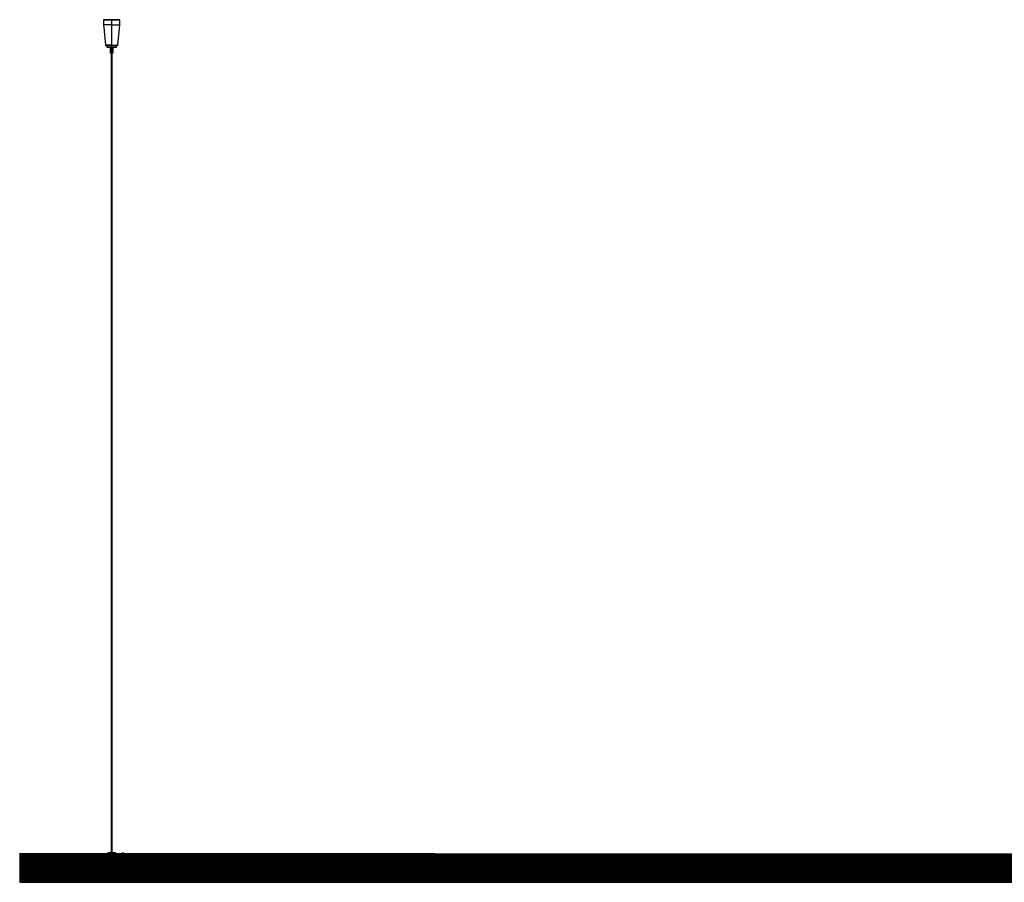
# Model space of a CAD drawing. Header units: millimetres. Extents: x 2446 to 4880, y 5265 to 6331.
# Tile 1 of 4: x 2446 to 3663, y 5265 to 6331. Entities that reach past the tile are written whole.
import ezdxf

# ---------------------------------------------------------------- set-up
doc = ezdxf.new("R2010")
doc.units = ezdxf.units.MM
doc.header["$LTSCALE"] = 20

msp = doc.modelspace()

# ---------------------------------------------------------------- linework, layer by layer
at = {"color": 7, "linetype": 'Continuous', "lineweight": 25}
for p, q in [((2549.8, 6330.8), (2549.5, 6330.5)), ((2549.5, 6330.5), (2549.5, 6326.3)), ((2559.5, 6330.5), (2559.5, 6330.8)), ((2559.5, 6324.3), (2559.5, 6330.5)), ((2569.5, 6330.5), (2569.2, 6330.8)), ((2569.5, 6324.3), (2569.5, 6330.5)), ((2549.6, 6324), (2550, 6320.8)), ((2550, 6320.8), (2550.2, 6318.3)), ((2559.5, 6299.1), (2559.5, 6324.3)), ((2567, 6299.1), (2569.5, 6324.3)), ((2550.2, 6316.8), (2552, 6299.1)), ((2552, 6299.1), (2552.3, 6298.8)), ((2553.5, 6298.8), (2553.5, 6296.8)), ((2557.6, 6296.8), (2557.6, 6289.8)), ((2559.5, 6298.8), (2559.5, 6299.1)), ((2559.5, 6296.8), (2559.5, 6298.8)), ((2559.5, 6289.8), (2559.5, 6296.8)), ((2561.5, 6289.8), (2561.5, 6296.8)), ((2565.5, 6296.8), (2565.5, 6298.8)), ((2566.7, 6298.8), (2567, 6299.1)), ((2558.9, 6289.8), (2558.9, 5301)), ((2559.5, 6289.8), (2559.5, 5301)), ((2560.1, 5301), (2560.1, 6289.8)), ((2445.8, 5300.1), (2447, 5300.1)), ((2447, 5299.6), (2445.8, 5299.6)), ((2445.8, 5299.6), (2445.8, 5265.1)), ((2959.5, 5300), (2447, 5300)), ((2447, 5299.1), (2447, 5299.6)), ((2447, 5299.2), (2447, 5299.6)), ((2959.5, 5299.1), (2447, 5299.1)), ((2959.5, 5299), (2447, 5299)), ((2447, 5295.2), (2447, 5298.9)), ((2447, 5298.8), (2959.5, 5298.8)), ((2447, 5298), (2447, 5298.8)), ((2959.5, 5298), (2447, 5298)), ((2447, 5297.2), (2447, 5298)), ((2959.5, 5297.2), (2447, 5297.2)), ((2959.5, 5297), (2447, 5297)), ((2447, 5296.9), (2959.5, 5296.9)), ((2447, 5296), (2447, 5296.9)), ((2959.5, 5296), (2447, 5296)), ((2447, 5295.2), (2447, 5296)), ((2959.5, 5295.2), (2447, 5295.2)), ((2959.5, 5295), (2447, 5295)), ((2447, 5293.3), (2447, 5295)), ((2447, 5294.9), (2959.5, 5294.9)), ((2447, 5294.1), (2447, 5294.9)), ((2553.9, 5300), (2554.3, 5300.5)), ((2564.7, 5300.5), (2565.1, 5300)), ((2572.3, 5300.5), (2572.1, 5300.3)), ((2572.1, 5300.3), (2572.1, 5300)), ((2573.6, 5300.3), (2573.6, 5300.5)), ((2573.6, 5300), (2573.6, 5300.3)), ((2575.1, 5300.3), (2574.8, 5300.5)), ((2575.1, 5300), (2575.1, 5300.3)), ((2959.5, 5299.1), (2959.5, 5300)), ((2959.5, 5300), (3959.5, 5300)), ((2959.5, 5299.1), (3959.5, 5299.1)), ((2959.5, 5299), (3959.5, 5299)), ((2959.5, 5298.8), (3959.5, 5298.8)), ((2959.5, 5298), (2959.5, 5298.8)), ((2959.5, 5298), (3959.5, 5298)), ((2959.5, 5297.2), (2959.5, 5298)), ((2959.5, 5297.2), (3959.5, 5297.2)), ((2959.5, 5297), (3959.5, 5297)), ((2959.5, 5296.9), (3959.5, 5296.9)), ((2959.5, 5296), (2959.5, 5296.9)), ((2959.5, 5295.2), (2959.5, 5296)), ((2959.5, 5296), (3959.5, 5296)), ((2959.5, 5295.2), (3959.5, 5295.2)), ((2959.5, 5295), (3959.5, 5295)), ((2959.5, 5294.9), (3959.5, 5294.9)), ((2959.5, 5294.1), (2959.5, 5294.9)), ((2959.5, 5294.1), (2447, 5294.1)), ((2447, 5293.2), (2447, 5294.1)), ((2959.5, 5293.2), (2447, 5293.2)), ((2959.5, 5293.1), (2447, 5293.1)), ((2447, 5292.9), (2959.5, 5292.9)), ((2447, 5292.1), (2447, 5292.9)), ((2447, 5291.3), (2447, 5292.9)), ((2959.5, 5292.1), (2447, 5292.1)), ((2447, 5291.3), (2447, 5292.1)), ((2959.5, 5291.3), (2447, 5291.3)), ((2959.5, 5291.1), (2447, 5291.1)), ((2447, 5289.3), (2447, 5291.1)), ((2447, 5291), (2959.5, 5291)), ((2447, 5290.1), (2447, 5291)), ((2959.5, 5290.1), (2447, 5290.1)), ((2447, 5289.3), (2447, 5290.1)), ((2959.5, 5289.3), (2447, 5289.3)), ((2959.5, 5289.1), (2447, 5289.1)), ((2447, 5287.4), (2447, 5289.1)), ((2447, 5289), (2959.5, 5289)), ((2447, 5288.2), (2447, 5289)), ((2959.5, 5288.2), (2447, 5288.2)), ((2447, 5287.3), (2447, 5288.2)), ((2959.5, 5287.3), (2447, 5287.3)), ((2959.5, 5287.2), (2447, 5287.2)), ((2447, 5285.4), (2447, 5287.1)), ((2447, 5287), (2959.5, 5287)), ((2447, 5286.2), (2447, 5287)), ((2959.5, 5286.2), (2447, 5286.2)), ((2447, 5285.4), (2447, 5286.2)), ((2959.5, 5285.4), (2447, 5285.4)), ((2959.5, 5285.2), (2447, 5285.2)), ((2447, 5283.4), (2447, 5285.2)), ((2447, 5285.1), (2959.5, 5285.1)), ((2447, 5284.2), (2447, 5285.1)), ((2959.5, 5284.2), (2447, 5284.2)), ((2447, 5283.4), (2447, 5284.2)), ((2959.5, 5283.4), (2447, 5283.4)), ((2959.5, 5283.3), (2447, 5283.3)), ((2447, 5281.5), (2447, 5283.2)), ((2447, 5283.1), (2959.5, 5283.1)), ((2447, 5282.3), (2447, 5283.1)), ((2959.5, 5282.3), (2447, 5282.3)), ((2447, 5281.4), (2447, 5282.3)), ((2959.5, 5293.2), (2959.5, 5294.1)), ((2959.5, 5294.1), (3959.5, 5294.1)), ((2959.5, 5293.2), (3959.5, 5293.2)), ((2959.5, 5293.1), (3959.5, 5293.1)), ((2959.5, 5292.9), (3959.5, 5292.9)), ((2959.5, 5292.1), (2959.5, 5292.9)), ((2959.5, 5291.3), (2959.5, 5292.1)), ((2959.5, 5292.1), (3959.5, 5292.1)), ((2959.5, 5291.3), (3959.5, 5291.3)), ((2959.5, 5291.1), (3959.5, 5291.1)), ((2959.5, 5291), (3959.5, 5291)), ((2959.5, 5290.1), (2959.5, 5291)), ((2959.5, 5289.3), (2959.5, 5290.1)), ((2959.5, 5290.1), (3959.5, 5290.1)), ((2959.5, 5289.3), (3959.5, 5289.3)), ((2959.5, 5289.1), (3959.5, 5289.1)), ((2959.5, 5289), (3959.5, 5289)), ((2959.5, 5288.2), (2959.5, 5289)), ((2959.5, 5287.3), (2959.5, 5288.2)), ((2959.5, 5288.2), (3959.5, 5288.2)), ((2959.5, 5287.3), (3959.5, 5287.3)), ((3959.5, 5287.2), (2959.5, 5287.2)), ((2959.5, 5287), (3959.5, 5287)), ((2959.5, 5286.2), (2959.5, 5287)), ((2959.5, 5285.4), (2959.5, 5286.2)), ((2959.5, 5286.2), (3959.5, 5286.2)), ((2959.5, 5285.4), (3959.5, 5285.4)), ((2959.5, 5285.2), (3959.5, 5285.2)), ((2959.5, 5285.1), (3959.5, 5285.1)), ((2959.5, 5284.2), (2959.5, 5285.1)), ((2959.5, 5283.4), (2959.5, 5284.2)), ((2959.5, 5284.2), (3959.5, 5284.2)), ((2959.5, 5283.4), (3959.5, 5283.4)), ((2959.5, 5283.3), (3959.5, 5283.3)), ((2959.5, 5283.1), (3959.5, 5283.1)), ((2959.5, 5282.3), (2959.5, 5283.1)), ((2959.5, 5281.4), (2959.5, 5282.3)), ((2959.5, 5282.3), (3959.5, 5282.3)), ((2959.5, 5281.4), (2447, 5281.4)), ((2959.5, 5281.3), (2447, 5281.3)), ((2447, 5279.4), (2447, 5281.2)), ((2447, 5281.1), (2959.5, 5281.1)), ((2447, 5280.3), (2447, 5281.1)), ((2959.5, 5280.3), (2447, 5280.3)), ((2447, 5279.5), (2447, 5280.3)), ((2959.5, 5279.5), (2447, 5279.5)), ((2959.5, 5279.3), (2447, 5279.3)), ((2447, 5279.2), (2959.5, 5279.2)), ((2447, 5278.3), (2447, 5279.2)), ((2447, 5277.4), (2447, 5279.1)), ((2959.5, 5278.3), (2447, 5278.3)), ((2447, 5277.5), (2447, 5278.3)), ((2959.5, 5277.5), (2447, 5277.5)), ((2959.5, 5277.4), (2447, 5277.4)), ((2447, 5277.2), (2959.5, 5277.2)), ((2447, 5276.4), (2447, 5277.2)), ((2447, 5275.4), (2447, 5277.2)), ((2959.5, 5276.4), (2447, 5276.4)), ((2447, 5275.5), (2447, 5276.4)), ((2959.5, 5275.5), (2447, 5275.5)), ((2959.5, 5275.4), (2447, 5275.4)), ((2447, 5275.2), (2959.5, 5275.2)), ((2447, 5274.4), (2447, 5275.2)), ((2447, 5273.6), (2447, 5275.2)), ((2959.5, 5274.4), (2447, 5274.4)), ((2447, 5273.6), (2447, 5274.4)), ((2959.5, 5273.6), (2447, 5273.6)), ((2959.5, 5273.4), (2447, 5273.4)), ((2447, 5273.3), (2959.5, 5273.3)), ((2447, 5272.4), (2447, 5273.3)), ((2447, 5271.5), (2447, 5273.2)), ((2959.5, 5272.4), (2447, 5272.4)), ((2447, 5271.6), (2447, 5272.4)), ((2959.5, 5271.6), (2447, 5271.6)), ((2959.5, 5271.5), (2447, 5271.5)), ((2447, 5271.3), (2959.5, 5271.3)), ((2447, 5270.5), (2447, 5271.3)), ((2447, 5269.5), (2447, 5271.3)), ((2959.5, 5270.5), (2447, 5270.5)), ((2447, 5269.6), (2447, 5270.5)), ((2959.5, 5281.4), (3959.5, 5281.4)), ((2959.5, 5281.3), (3959.5, 5281.3)), ((2959.5, 5281.1), (3959.5, 5281.1)), ((2959.5, 5280.3), (2959.5, 5281.1)), ((2959.5, 5279.5), (2959.5, 5280.3)), ((2959.5, 5280.3), (3959.5, 5280.3)), ((2959.5, 5279.5), (3959.5, 5279.5)), ((2959.5, 5279.3), (3959.5, 5279.3)), ((2959.5, 5279.2), (3959.5, 5279.2)), ((2959.5, 5278.3), (2959.5, 5279.2)), ((2959.5, 5277.5), (2959.5, 5278.3)), ((2959.5, 5278.3), (3959.5, 5278.3)), ((2959.5, 5277.5), (3959.5, 5277.5)), ((2959.5, 5277.4), (3959.5, 5277.4)), ((2959.5, 5277.2), (3959.5, 5277.2)), ((2959.5, 5276.4), (2959.5, 5277.2)), ((2959.5, 5275.5), (2959.5, 5276.4)), ((2959.5, 5276.4), (3959.5, 5276.4)), ((2959.5, 5275.5), (3959.5, 5275.5)), ((2959.5, 5275.4), (3959.5, 5275.4)), ((2959.5, 5275.2), (3959.5, 5275.2)), ((2959.5, 5274.4), (2959.5, 5275.2)), ((2959.5, 5273.6), (2959.5, 5274.4)), ((2959.5, 5274.4), (3959.5, 5274.4)), ((2959.5, 5273.6), (3959.5, 5273.6)), ((2959.5, 5273.4), (3959.5, 5273.4)), ((3959.5, 5273.3), (2959.5, 5273.3)), ((2959.5, 5272.4), (2959.5, 5273.3)), ((2959.5, 5271.6), (2959.5, 5272.4)), ((2959.5, 5272.4), (3959.5, 5272.4)), ((2959.5, 5271.6), (3959.5, 5271.6)), ((2959.5, 5271.5), (3959.5, 5271.5)), ((2959.5, 5271.3), (3959.5, 5271.3)), ((2959.5, 5270.5), (2959.5, 5271.3)), ((2959.5, 5269.6), (2959.5, 5270.5)), ((2959.5, 5270.5), (3959.5, 5270.5)), ((2445.8, 5265.1), (2447, 5265.1)), ((2447, 5264.6), (2445.8, 5264.6)), ((2959.5, 5269.6), (2447, 5269.6)), ((2959.5, 5269.5), (2447, 5269.5)), ((2447, 5269.4), (2959.5, 5269.4)), ((2447, 5268.5), (2447, 5269.4)), ((2447, 5265.6), (2447, 5269.3)), ((2959.5, 5268.5), (2447, 5268.5)), ((2447, 5267.7), (2447, 5268.5)), ((2959.5, 5267.7), (2447, 5267.7)), ((2959.5, 5267.5), (2447, 5267.5)), ((2447, 5267.4), (2959.5, 5267.4)), ((2447, 5266.5), (2447, 5267.4)), ((2959.5, 5266.5), (2447, 5266.5)), ((2447, 5265.7), (2447, 5266.5)), ((2959.5, 5265.7), (2447, 5265.7)), ((2447, 5265.6), (2959.5, 5265.6)), ((2447, 5265.4), (2447, 5265.6)), ((2959.5, 5265.4), (2447, 5265.4)), ((2447, 5265.1), (2447, 5265.4)), ((2447, 5264.7), (2959.5, 5264.7)), ((2959.5, 5269.6), (3959.5, 5269.6)), ((2959.5, 5269.5), (3959.5, 5269.5)), ((3959.5, 5269.4), (2959.5, 5269.4)), ((2959.5, 5268.5), (2959.5, 5269.4)), ((2959.5, 5267.7), (2959.5, 5268.5)), ((2959.5, 5268.5), (3959.5, 5268.5)), ((2959.5, 5267.7), (3959.5, 5267.7)), ((2959.5, 5267.5), (3959.5, 5267.5)), ((2959.5, 5267.4), (3959.5, 5267.4)), ((2959.5, 5266.5), (2959.5, 5267.4)), ((2959.5, 5265.7), (2959.5, 5266.5)), ((2959.5, 5266.5), (3959.5, 5266.5)), ((2959.5, 5265.7), (3959.5, 5265.7)), ((2959.5, 5265.4), (2959.5, 5265.6)), ((2959.5, 5265.6), (3959.5, 5265.6)), ((2959.5, 5265.4), (3959.5, 5265.4)), ((2959.5, 5264.7), (3959.5, 5264.7))]:
    msp.add_line(p, q, dxfattribs=at)
for points, degree in [([(2549.5, 6330.5), (2549.6, 6330.5), (2549.7, 6330.5)], 2), ([(2549.7, 6330.5), (2549.8, 6330.5), (2550, 6330.5), (2550.2, 6330.5)], 3), ([(2550, 6330.8), (2549.9, 6330.8), (2549.8, 6330.8)], 2), ([(2550.5, 6330.8), (2550.2, 6330.8), (2550.1, 6330.8), (2550, 6330.8)], 3), ([(2550.2, 6330.5), (2550.5, 6330.5), (2550.8, 6330.5), (2551.1, 6330.5)], 3), ([(2551.4, 6330.8), (2551, 6330.8), (2550.7, 6330.8), (2550.5, 6330.8)], 3), ([(2551.1, 6330.5), (2551.5, 6330.5), (2551.9, 6330.5), (2552.4, 6330.5)], 3), ([(2552.6, 6330.8), (2552.2, 6330.8), (2551.7, 6330.8), (2551.4, 6330.8)], 3), ([(2552.4, 6330.5), (2552.9, 6330.5), (2553.5, 6330.5), (2554, 6330.5)], 3), ([(2554.2, 6330.8), (2553.6, 6330.8), (2553.1, 6330.8), (2552.6, 6330.8)], 3), ([(2554, 6330.5), (2554.6, 6330.5), (2555.2, 6330.5), (2555.8, 6330.5)], 3), ([(2555.9, 6330.8), (2555.3, 6330.8), (2554.8, 6330.8), (2554.2, 6330.8)], 3), ([(2555.8, 6330.5), (2556.4, 6330.5), (2557.1, 6330.5), (2557.7, 6330.5)], 3), ([(2557.7, 6330.8), (2557.1, 6330.8), (2556.5, 6330.8), (2555.9, 6330.8)], 3), ([(2559.5, 6330.8), (2558.9, 6330.8), (2558.3, 6330.8), (2557.7, 6330.8)], 3), ([(2557.7, 6330.5), (2558.3, 6330.5), (2558.9, 6330.5), (2559.5, 6330.5)], 3), ([(2559.5, 6330.8), (2560.1, 6330.8), (2560.7, 6330.8), (2561.3, 6330.8)], 3), ([(2561.3, 6330.5), (2560.7, 6330.5), (2560.1, 6330.5), (2559.5, 6330.5)], 3), ([(2561.3, 6330.8), (2561.9, 6330.8), (2562.5, 6330.8), (2563.1, 6330.8)], 3), ([(2563.2, 6330.5), (2562.6, 6330.5), (2561.9, 6330.5), (2561.3, 6330.5)], 3), ([(2563.1, 6330.8), (2563.7, 6330.8), (2564.3, 6330.8), (2564.8, 6330.8)], 3), ([(2565, 6330.5), (2564.4, 6330.5), (2563.8, 6330.5), (2563.2, 6330.5)], 3), ([(2564.8, 6330.8), (2565.4, 6330.8), (2565.9, 6330.8), (2566.4, 6330.8)], 3), ([(2566.6, 6330.5), (2566.1, 6330.5), (2565.5, 6330.5), (2565, 6330.5)], 3), ([(2566.4, 6330.8), (2566.8, 6330.8), (2567.3, 6330.8), (2567.6, 6330.8)], 3), ([(2567.9, 6330.5), (2567.5, 6330.5), (2567.1, 6330.5), (2566.6, 6330.5)], 3), ([(2567.6, 6330.8), (2568, 6330.8), (2568.3, 6330.8), (2568.5, 6330.8)], 3), ([(2568.8, 6330.5), (2568.6, 6330.5), (2568.2, 6330.5), (2567.9, 6330.5)], 3), ([(2568.5, 6330.8), (2568.8, 6330.8), (2568.9, 6330.8), (2569, 6330.8)], 3), ([(2569.3, 6330.5), (2569.2, 6330.5), (2569, 6330.5), (2568.8, 6330.5)], 3), ([(2569, 6330.8), (2569.2, 6330.8), (2569.2, 6330.8)], 2), ([(2569.5, 6330.5), (2569.5, 6330.5), (2569.3, 6330.5)], 2), ([(2549.6, 6324.3), (2549.6, 6324.2), (2549.6, 6324.1), (2549.6, 6324)], 3), ([(2559.5, 6324.3), (2560.1, 6324.3), (2560.7, 6324.3), (2561.3, 6324.3)], 3), ([(2561.3, 6324.3), (2561.9, 6324.3), (2562.6, 6324.3), (2563.2, 6324.3)], 3), ([(2563.2, 6324.3), (2563.8, 6324.3), (2564.4, 6324.3), (2565, 6324.3)], 3), ([(2565, 6324.3), (2565.5, 6324.3), (2566.1, 6324.3), (2566.6, 6324.3)], 3), ([(2566.6, 6324.3), (2567.1, 6324.3), (2567.5, 6324.3), (2567.9, 6324.3)], 3), ([(2567.9, 6324.3), (2568.2, 6324.3), (2568.6, 6324.3), (2568.8, 6324.3)], 3), ([(2568.8, 6324.3), (2569, 6324.3), (2569.2, 6324.3), (2569.3, 6324.3)], 3), ([(2569.3, 6324.3), (2569.5, 6324.3), (2569.5, 6324.3)], 2), ([(2552.1, 6299.1), (2552, 6299.1), (2552, 6299.1)], 2), ([(2552.5, 6299.1), (2552.3, 6299.1), (2552.2, 6299.1), (2552.1, 6299.1)], 3), ([(2552.3, 6298.8), (2552.3, 6298.8), (2552.4, 6298.8)], 2), ([(2552.4, 6298.8), (2552.5, 6298.8), (2552.6, 6298.8), (2552.8, 6298.8)], 3), ([(2553.2, 6299.1), (2552.9, 6299.1), (2552.7, 6299.1), (2552.5, 6299.1)], 3), ([(2552.8, 6298.8), (2553, 6298.8), (2553.2, 6298.8), (2553.5, 6298.8)], 3), ([(2554.2, 6299.1), (2553.8, 6299.1), (2553.5, 6299.1), (2553.2, 6299.1)], 3), ([(2553.5, 6298.8), (2553.7, 6298.8), (2554.1, 6298.8), (2554.4, 6298.8)], 3), ([(2553.6, 6298.8), (2553.5, 6298.8), (2553.5, 6298.8)], 2), ([(2553.5, 6296.8), (2553.5, 6296.8), (2553.6, 6296.8)], 2), ([(2553.9, 6298.8), (2553.8, 6298.8), (2553.7, 6298.8), (2553.6, 6298.8)], 3), ([(2553.6, 6296.8), (2553.7, 6296.8), (2553.8, 6296.8), (2553.9, 6296.8)], 3), ([(2554.5, 6298.8), (2554.3, 6298.8), (2554.1, 6298.8), (2553.9, 6298.8)], 3), ([(2553.9, 6296.8), (2554.1, 6296.8), (2554.3, 6296.8), (2554.5, 6296.8)], 3), ([(2555.4, 6299.1), (2555, 6299.1), (2554.5, 6299.1), (2554.2, 6299.1)], 3), ([(2554.4, 6298.8), (2554.8, 6298.8), (2555.2, 6298.8), (2555.6, 6298.8)], 3), ([(2555.3, 6298.8), (2555, 6298.8), (2554.7, 6298.8), (2554.5, 6298.8)], 3), ([(2554.5, 6296.8), (2554.7, 6296.8), (2555, 6296.8), (2555.3, 6296.8)], 3), ([(2556.2, 6298.8), (2555.9, 6298.8), (2555.6, 6298.8), (2555.3, 6298.8)], 3), ([(2555.3, 6296.8), (2555.6, 6296.8), (2555.9, 6296.8), (2556.2, 6296.8)], 3), ([(2556.7, 6299.1), (2556.3, 6299.1), (2555.8, 6299.1), (2555.4, 6299.1)], 3), ([(2555.6, 6298.8), (2556, 6298.8), (2556.4, 6298.8), (2556.9, 6298.8)], 3), ([(2557.3, 6298.8), (2556.9, 6298.8), (2556.6, 6298.8), (2556.2, 6298.8)], 3), ([(2556.2, 6296.8), (2556.6, 6296.8), (2556.9, 6296.8), (2557.3, 6296.8)], 3), ([(2558.1, 6299.1), (2557.7, 6299.1), (2557.2, 6299.1), (2556.7, 6299.1)], 3), ([(2556.9, 6298.8), (2557.3, 6298.8), (2557.7, 6298.8), (2558.2, 6298.8)], 3), ([(2558.4, 6298.8), (2558, 6298.8), (2557.7, 6298.8), (2557.3, 6298.8)], 3), ([(2557.3, 6296.8), (2557.7, 6296.8), (2558, 6296.8), (2558.4, 6296.8)], 3), ([(2559.5, 6299.1), (2559.1, 6299.1), (2558.6, 6299.1), (2558.1, 6299.1)], 3), ([(2558.2, 6298.8), (2558.6, 6298.8), (2559.1, 6298.8), (2559.5, 6298.8)], 3), ([(2559.5, 6298.8), (2559.2, 6298.8), (2558.8, 6298.8), (2558.4, 6298.8)], 3), ([(2558.4, 6296.8), (2558.8, 6296.8), (2559.2, 6296.8), (2559.5, 6296.8)], 3), ([(2559.5, 6299.1), (2559.9, 6299.1), (2560.4, 6299.1), (2560.9, 6299.1)], 3), ([(2559.5, 6298.8), (2559.9, 6298.8), (2560.4, 6298.8), (2560.8, 6298.8)], 3), ([(2560.6, 6298.8), (2560.2, 6298.8), (2559.9, 6298.8), (2559.5, 6298.8)], 3), ([(2559.5, 6296.8), (2559.9, 6296.8), (2560.2, 6296.8), (2560.6, 6296.8)], 3), ([(2561.7, 6298.8), (2561.3, 6298.8), (2561, 6298.8), (2560.6, 6298.8)], 3), ([(2560.6, 6296.8), (2561, 6296.8), (2561.3, 6296.8), (2561.7, 6296.8)], 3), ([(2560.8, 6298.8), (2561.3, 6298.8), (2561.7, 6298.8), (2562.2, 6298.8)], 3), ([(2560.9, 6299.1), (2561.3, 6299.1), (2561.8, 6299.1), (2562.3, 6299.1)], 3), ([(2562.8, 6298.8), (2562.4, 6298.8), (2562.1, 6298.8), (2561.7, 6298.8)], 3), ([(2561.7, 6296.8), (2562.1, 6296.8), (2562.4, 6296.8), (2562.8, 6296.8)], 3), ([(2562.2, 6298.8), (2562.6, 6298.8), (2563, 6298.8), (2563.4, 6298.8)], 3), ([(2562.3, 6299.1), (2562.7, 6299.1), (2563.2, 6299.1), (2563.6, 6299.1)], 3), ([(2563.7, 6298.8), (2563.5, 6298.8), (2563.1, 6298.8), (2562.8, 6298.8)], 3), ([(2562.8, 6296.8), (2563.1, 6296.8), (2563.5, 6296.8), (2563.7, 6296.8)], 3), ([(2563.4, 6298.8), (2563.9, 6298.8), (2564.2, 6298.8), (2564.6, 6298.8)], 3), ([(2563.6, 6299.1), (2564.1, 6299.1), (2564.5, 6299.1), (2564.8, 6299.1)], 3), ([(2564.5, 6298.8), (2564.3, 6298.8), (2564, 6298.8), (2563.7, 6298.8)], 3), ([(2563.7, 6296.8), (2564, 6296.8), (2564.3, 6296.8), (2564.5, 6296.8)], 3), ([(2565.1, 6298.8), (2564.9, 6298.8), (2564.8, 6298.8), (2564.5, 6298.8)], 3), ([(2564.5, 6296.8), (2564.8, 6296.8), (2564.9, 6296.8), (2565.1, 6296.8)], 3), ([(2564.6, 6298.8), (2564.9, 6298.8), (2565.3, 6298.8), (2565.5, 6298.8)], 3), ([(2564.8, 6299.1), (2565.2, 6299.1), (2565.5, 6299.1), (2565.8, 6299.1)], 3), ([(2565.4, 6298.8), (2565.3, 6298.8), (2565.2, 6298.8), (2565.1, 6298.8)], 3), ([(2565.1, 6296.8), (2565.2, 6296.8), (2565.3, 6296.8), (2565.4, 6296.8)], 3), ([(2565.5, 6298.8), (2565.5, 6298.8), (2565.4, 6298.8)], 2), ([(2565.4, 6296.8), (2565.5, 6296.8), (2565.5, 6296.8)], 2), ([(2565.5, 6298.8), (2565.8, 6298.8), (2566, 6298.8), (2566.2, 6298.8)], 3), ([(2565.8, 6299.1), (2566.1, 6299.1), (2566.3, 6299.1), (2566.5, 6299.1)], 3), ([(2566.2, 6298.8), (2566.4, 6298.8), (2566.5, 6298.8), (2566.6, 6298.8)], 3), ([(2566.5, 6299.1), (2566.7, 6299.1), (2566.8, 6299.1), (2566.9, 6299.1)], 3), ([(2566.6, 6298.8), (2566.7, 6298.8), (2566.7, 6298.8)], 2), ([(2566.9, 6299.1), (2567, 6299.1), (2567, 6299.1)], 2), ([(2557.6, 6289.8), (2557.6, 6289.8), (2557.7, 6289.8)], 2), ([(2557.7, 6289.8), (2557.8, 6289.8), (2557.9, 6289.8), (2558.1, 6289.8)], 3), ([(2558.1, 6289.8), (2558.3, 6289.8), (2558.5, 6289.8), (2558.8, 6289.8)], 3), ([(2558.8, 6289.8), (2559, 6289.8), (2559.3, 6289.8), (2559.5, 6289.8)], 3), ([(2559.5, 6289.8), (2559.7, 6289.8), (2560, 6289.8), (2560.2, 6289.8)], 3), ([(2560.2, 6289.8), (2560.5, 6289.8), (2560.7, 6289.8), (2560.9, 6289.8)], 3), ([(2560.9, 6289.8), (2561.1, 6289.8), (2561.2, 6289.8), (2561.3, 6289.8)], 3), ([(2561.3, 6289.8), (2561.4, 6289.8), (2561.5, 6289.8)], 2), ([(2445.8, 5300), (2445.8, 5300), (2445.8, 5300.1), (2445.8, 5300.1)], 3), ([(2445.8, 5300.1), (2445.8, 5300.1), (2445.8, 5300.1)], 2), ([(2445.8, 5299.8), (2445.8, 5299.9), (2445.8, 5299.9), (2445.8, 5300)], 3), ([(2445.8, 5299.6), (2445.8, 5299.7), (2445.8, 5299.7), (2445.8, 5299.8)], 3), ([(2447, 5300), (2447, 5300), (2447, 5300.1), (2447, 5300.1)], 3), ([(2447, 5300.1), (2447, 5300.1), (2447, 5300.1)], 2), ([(2447, 5299.8), (2447, 5299.9), (2447, 5299.9), (2447, 5300)], 3), ([(2447, 5299.6), (2447, 5299.7), (2447, 5299.7), (2447, 5299.8)], 3), ([(2447, 5299.1), (2447, 5299.1), (2447, 5299), (2447, 5299)], 3), ([(2447, 5299), (2447, 5298.9), (2447, 5298.9), (2447, 5298.8)], 3), ([(2447, 5297.2), (2447, 5297.1), (2447, 5297.1), (2447, 5297)], 3), ([(2447, 5297), (2447, 5297), (2447, 5296.9), (2447, 5296.9)], 3), ([(2447, 5295.2), (2447, 5295.2), (2447, 5295.1), (2447, 5295)], 3), ([(2447, 5295), (2447, 5295), (2447, 5294.9), (2447, 5294.9)], 3), ([(2554.3, 5300.5), (2554.5, 5300.5), (2554.7, 5300.5)], 2), ([(2554.7, 5300.5), (2554.8, 5300.5), (2555, 5300.5), (2555.2, 5300.5)], 3), ([(2555.2, 5300.5), (2555.4, 5300.5), (2555.6, 5300.5), (2555.9, 5300.5)], 3), ([(2555.8, 5301), (2555.6, 5301), (2555.5, 5301)], 2), ([(2556.7, 5301), (2556.3, 5301), (2556, 5301), (2555.8, 5301)], 3), ([(2555.9, 5300.5), (2556.1, 5300.5), (2556.4, 5300.5), (2556.7, 5300.5)], 3), ([(2558, 5301), (2557.5, 5301), (2557.1, 5301), (2556.7, 5301)], 3), ([(2556.7, 5300.5), (2557, 5300.5), (2557.3, 5300.5), (2557.6, 5300.5)], 3), ([(2557.6, 5300.5), (2558.2, 5300.5), (2558.9, 5300.5), (2559.5, 5300.5)], 3), ([(2559.5, 5301), (2559, 5301), (2558.5, 5301), (2558, 5301)], 3), ([(2561, 5301), (2560.5, 5301), (2560, 5301), (2559.5, 5301)], 3), ([(2559.5, 5300.5), (2560.1, 5300.5), (2560.8, 5300.5), (2561.4, 5300.5)], 3), ([(2562.3, 5301), (2561.9, 5301), (2561.5, 5301), (2561, 5301)], 3), ([(2561.4, 5300.5), (2561.7, 5300.5), (2562, 5300.5), (2562.3, 5300.5)], 3), ([(2563.2, 5301), (2563, 5301), (2562.7, 5301), (2562.3, 5301)], 3), ([(2562.3, 5300.5), (2562.6, 5300.5), (2562.9, 5300.5), (2563.2, 5300.5)], 3), ([(2563.5, 5301), (2563.4, 5301), (2563.2, 5301)], 2), ([(2563.2, 5300.5), (2563.4, 5300.5), (2563.6, 5300.5), (2563.8, 5300.5)], 3), ([(2563.8, 5300.5), (2564, 5300.5), (2564.2, 5300.5), (2564.3, 5300.5)], 3), ([(2564.3, 5300.5), (2564.6, 5300.5), (2564.7, 5300.5)], 2), ([(2572.2, 5300.3), (2572.1, 5300.3), (2572.1, 5300.3)], 2), ([(2572.5, 5300.3), (2572.3, 5300.3), (2572.2, 5300.3), (2572.2, 5300.3)], 3), ([(2572.4, 5300.5), (2572.4, 5300.5), (2572.3, 5300.5)], 2), ([(2572.7, 5300.5), (2572.6, 5300.5), (2572.5, 5300.5), (2572.4, 5300.5)], 3), ([(2573, 5300.3), (2572.8, 5300.3), (2572.6, 5300.3), (2572.5, 5300.3)], 3), ([(2573.1, 5300.5), (2573, 5300.5), (2572.8, 5300.5), (2572.7, 5300.5)], 3), ([(2573.6, 5300.3), (2573.4, 5300.3), (2573.2, 5300.3), (2573, 5300.3)], 3), ([(2573.6, 5300.5), (2573.4, 5300.5), (2573.3, 5300.5), (2573.1, 5300.5)], 3), ([(2573.6, 5300.5), (2573.7, 5300.5), (2573.9, 5300.5), (2574, 5300.5)], 3), ([(2573.6, 5300.3), (2573.7, 5300.3), (2573.9, 5300.3), (2574.1, 5300.3)], 3), ([(2574, 5300.5), (2574.2, 5300.5), (2574.3, 5300.5), (2574.4, 5300.5)], 3), ([(2574.1, 5300.3), (2574.3, 5300.3), (2574.5, 5300.3), (2574.6, 5300.3)], 3), ([(2574.4, 5300.5), (2574.5, 5300.5), (2574.6, 5300.5), (2574.7, 5300.5)], 3), ([(2574.6, 5300.3), (2574.8, 5300.3), (2574.9, 5300.3), (2574.9, 5300.3)], 3), ([(2574.7, 5300.5), (2574.7, 5300.5), (2574.8, 5300.5)], 2), ([(2574.9, 5300.3), (2575, 5300.3), (2575.1, 5300.3)], 2), ([(2959.5, 5299.1), (2959.5, 5299.1), (2959.5, 5299), (2959.5, 5299)], 3), ([(2959.5, 5299), (2959.5, 5298.9), (2959.5, 5298.9), (2959.5, 5298.8)], 3), ([(2959.5, 5297.2), (2959.5, 5297.1), (2959.5, 5297.1), (2959.5, 5297)], 3), ([(2959.5, 5297), (2959.5, 5297), (2959.5, 5296.9), (2959.5, 5296.9)], 3), ([(2959.5, 5295.2), (2959.5, 5295.2), (2959.5, 5295.1), (2959.5, 5295)], 3), ([(2959.5, 5295), (2959.5, 5295), (2959.5, 5294.9), (2959.5, 5294.9)], 3), ([(2447, 5293.2), (2447, 5293.2), (2447, 5293.1), (2447, 5293.1)], 3), ([(2447, 5293.1), (2447, 5293), (2447, 5293), (2447, 5292.9)], 3), ([(2447, 5291.3), (2447, 5291.2), (2447, 5291.2), (2447, 5291.1)], 3), ([(2447, 5291.1), (2447, 5291.1), (2447, 5291), (2447, 5291)], 3), ([(2447, 5289.3), (2447, 5289.3), (2447, 5289.2), (2447, 5289.1)], 3), ([(2447, 5289.1), (2447, 5289.1), (2447, 5289), (2447, 5289)], 3), ([(2447, 5287.3), (2447, 5287.3), (2447, 5287.2), (2447, 5287.2)], 3), ([(2447, 5287.2), (2447, 5287.1), (2447, 5287.1), (2447, 5287)], 3), ([(2447, 5285.4), (2447, 5285.3), (2447, 5285.3), (2447, 5285.2)], 3), ([(2447, 5285.2), (2447, 5285.2), (2447, 5285.1), (2447, 5285.1)], 3), ([(2447, 5283.4), (2447, 5283.4), (2447, 5283.3), (2447, 5283.3)], 3), ([(2447, 5283.3), (2447, 5283.2), (2447, 5283.1), (2447, 5283.1)], 3), ([(2959.5, 5293.2), (2959.5, 5293.2), (2959.5, 5293.1), (2959.5, 5293.1)], 3), ([(2959.5, 5293.1), (2959.5, 5293), (2959.5, 5293), (2959.5, 5292.9)], 3), ([(2959.5, 5291.3), (2959.5, 5291.2), (2959.5, 5291.2), (2959.5, 5291.1)], 3), ([(2959.5, 5291.1), (2959.5, 5291.1), (2959.5, 5291), (2959.5, 5291)], 3), ([(2959.5, 5289.3), (2959.5, 5289.3), (2959.5, 5289.2), (2959.5, 5289.1)], 3), ([(2959.5, 5289.1), (2959.5, 5289.1), (2959.5, 5289), (2959.5, 5289)], 3), ([(2959.5, 5287.3), (2959.5, 5287.3), (2959.5, 5287.2), (2959.5, 5287.2)], 3), ([(2959.5, 5287.2), (2959.5, 5287.1), (2959.5, 5287.1), (2959.5, 5287)], 3), ([(2959.5, 5285.4), (2959.5, 5285.3), (2959.5, 5285.3), (2959.5, 5285.2)], 3), ([(2959.5, 5285.2), (2959.5, 5285.2), (2959.5, 5285.1), (2959.5, 5285.1)], 3), ([(2959.5, 5283.4), (2959.5, 5283.4), (2959.5, 5283.3), (2959.5, 5283.3)], 3), ([(2959.5, 5283.3), (2959.5, 5283.2), (2959.5, 5283.1), (2959.5, 5283.1)], 3), ([(2447, 5281.4), (2447, 5281.4), (2447, 5281.3), (2447, 5281.3)], 3), ([(2447, 5281.3), (2447, 5281.2), (2447, 5281.2), (2447, 5281.1)], 3), ([(2447, 5279.5), (2447, 5279.4), (2447, 5279.4), (2447, 5279.3)], 3), ([(2447, 5279.3), (2447, 5279.3), (2447, 5279.2), (2447, 5279.2)], 3), ([(2447, 5277.5), (2447, 5277.5), (2447, 5277.4), (2447, 5277.4)], 3), ([(2447, 5277.4), (2447, 5277.3), (2447, 5277.2), (2447, 5277.2)], 3), ([(2447, 5275.5), (2447, 5275.5), (2447, 5275.4), (2447, 5275.4)], 3), ([(2447, 5275.4), (2447, 5275.3), (2447, 5275.3), (2447, 5275.2)], 3), ([(2447, 5273.6), (2447, 5273.5), (2447, 5273.5), (2447, 5273.4)], 3), ([(2447, 5273.4), (2447, 5273.4), (2447, 5273.3), (2447, 5273.3)], 3), ([(2447, 5271.6), (2447, 5271.6), (2447, 5271.5), (2447, 5271.5)], 3), ([(2447, 5271.5), (2447, 5271.4), (2447, 5271.4), (2447, 5271.3)], 3), ([(2959.5, 5281.4), (2959.5, 5281.4), (2959.5, 5281.3), (2959.5, 5281.3)], 3), ([(2959.5, 5281.3), (2959.5, 5281.2), (2959.5, 5281.2), (2959.5, 5281.1)], 3), ([(2959.5, 5279.5), (2959.5, 5279.4), (2959.5, 5279.4), (2959.5, 5279.3)], 3), ([(2959.5, 5279.3), (2959.5, 5279.3), (2959.5, 5279.2), (2959.5, 5279.2)], 3), ([(2959.5, 5277.5), (2959.5, 5277.5), (2959.5, 5277.4), (2959.5, 5277.4)], 3), ([(2959.5, 5277.4), (2959.5, 5277.3), (2959.5, 5277.2), (2959.5, 5277.2)], 3), ([(2959.5, 5275.5), (2959.5, 5275.5), (2959.5, 5275.4), (2959.5, 5275.4)], 3), ([(2959.5, 5275.4), (2959.5, 5275.3), (2959.5, 5275.3), (2959.5, 5275.2)], 3), ([(2959.5, 5273.6), (2959.5, 5273.5), (2959.5, 5273.5), (2959.5, 5273.4)], 3), ([(2959.5, 5273.4), (2959.5, 5273.4), (2959.5, 5273.3), (2959.5, 5273.3)], 3), ([(2959.5, 5271.6), (2959.5, 5271.6), (2959.5, 5271.5), (2959.5, 5271.5)], 3), ([(2959.5, 5271.5), (2959.5, 5271.4), (2959.5, 5271.4), (2959.5, 5271.3)], 3), ([(2445.8, 5264.9), (2445.8, 5265), (2445.8, 5265.1), (2445.8, 5265.1)], 3), ([(2445.8, 5264.8), (2445.8, 5264.8), (2445.8, 5264.9), (2445.8, 5264.9)], 3), ([(2445.8, 5264.6), (2445.8, 5264.7), (2445.8, 5264.7), (2445.8, 5264.8)], 3), ([(2445.8, 5264.6), (2445.8, 5264.6), (2445.8, 5264.6)], 2), ([(2447, 5269.6), (2447, 5269.6), (2447, 5269.5), (2447, 5269.5)], 3), ([(2447, 5269.5), (2447, 5269.4), (2447, 5269.4), (2447, 5269.4)], 3), ([(2447, 5267.7), (2447, 5267.6), (2447, 5267.6), (2447, 5267.5)], 3), ([(2447, 5267.5), (2447, 5267.5), (2447, 5267.4), (2447, 5267.4)], 3), ([(2447, 5265.7), (2447, 5265.7), (2447, 5265.6), (2447, 5265.6)], 3), ([(2447, 5265.4), (2447, 5265.3), (2447, 5265.2), (2447, 5265.1)], 3), ([(2447, 5265.1), (2447, 5265), (2447, 5265), (2447, 5264.9)], 3), ([(2447, 5264.9), (2447, 5264.8), (2447, 5264.7), (2447, 5264.7)], 3), ([(2447, 5264.7), (2447, 5264.7), (2447, 5264.7)], 2), ([(2959.5, 5269.6), (2959.5, 5269.6), (2959.5, 5269.5), (2959.5, 5269.5)], 3), ([(2959.5, 5269.5), (2959.5, 5269.4), (2959.5, 5269.4), (2959.5, 5269.4)], 3), ([(2959.5, 5267.7), (2959.5, 5267.6), (2959.5, 5267.6), (2959.5, 5267.5)], 3), ([(2959.5, 5267.5), (2959.5, 5267.5), (2959.5, 5267.4), (2959.5, 5267.4)], 3), ([(2959.5, 5265.7), (2959.5, 5265.7), (2959.5, 5265.6), (2959.5, 5265.6)], 3), ([(2959.5, 5265.4), (2959.5, 5265.3), (2959.5, 5265.2), (2959.5, 5265.1)], 3), ([(2959.5, 5265.1), (2959.5, 5265), (2959.5, 5265), (2959.5, 5264.9)], 3), ([(2959.5, 5264.9), (2959.5, 5264.8), (2959.5, 5264.7), (2959.5, 5264.7)], 3), ([(2959.5, 5264.7), (2959.5, 5264.7), (2959.5, 5264.7)], 2)]:
    msp.add_open_spline(points, degree=degree, dxfattribs=at)
for points, knots in [([(2549.5, 6326.3), (2549.5, 6326.3), (2549.5, 6326.3), (2549.5, 6326.3), (2549.5, 6326.3), (2549.5, 6326.2), (2549.5, 6326.2), (2549.5, 6326), (2549.5, 6325.9), (2549.6, 6325.6), (2549.6, 6325.3), (2549.6, 6325), (2549.6, 6324.6), (2549.6, 6324.4), (2549.6, 6324.3)], [0, 0, 0, 0, 0.030791, 0.06179, 0.09323, 0.125338, 0.186904, 0.250552, 0.370169, 0.500652, 0.622165, 0.749551, 0.874198, 1, 1, 1, 1]), ([(2559.5, 6324.3), (2559, 6324.3), (2558.4, 6324.3), (2557.3, 6324.3), (2556.7, 6324.3), (2555.6, 6324.3), (2555, 6324.3), (2554, 6324.3), (2553.5, 6324.3), (2552.5, 6324.3), (2552.1, 6324.3), (2551.3, 6324.3), (2551, 6324.3), (2550.4, 6324.3), (2550.2, 6324.3), (2549.8, 6324.3), (2549.7, 6324.3), (2549.6, 6324.3)], [0, 0, 0, 0, 0.125, 0.125, 0.25, 0.25, 0.375, 0.375, 0.5, 0.5, 0.625, 0.625, 0.75, 0.75, 0.875, 0.875, 1, 1, 1, 1]), ([(2550.2, 6318.3), (2550.2, 6318.2), (2550.2, 6318.2), (2550.2, 6318.1), (2550.2, 6317.9), (2550.2, 6317.8), (2550.3, 6317.7), (2550.3, 6317.4), (2550.3, 6317.2), (2550.3, 6317.1), (2550.2, 6317), (2550.2, 6316.9), (2550.2, 6316.8), (2550.2, 6316.8), (2550.2, 6316.8), (2550.2, 6316.8)], [0, 0, 0, 0, 0.050586, 0.100579, 0.150296, 0.200058, 0.250177, 0.375213, 0.499773, 0.624545, 0.687179, 0.749383, 0.833182, 0.916248, 1, 1, 1, 1]), ([(2557.6, 6298.8), (2557.4, 6298.8), (2557, 6298.8), (2556.5, 6298.8), (2556.4, 6298.8), (2556.3, 6298.8)], [0, 0, 0, 0, 0.1303177, 0.5823638, 1, 1, 1, 1]), ([(2554.3, 5300.5), (2554.5, 5300.6), (2554.7, 5300.8), (2555.1, 5300.9), (2555.3, 5301), (2555.5, 5301)], [0, 0, 0, 0, 0.5, 0.5, 1, 1, 1, 1]), ([(2564.7, 5300.5), (2564.5, 5300.6), (2564.4, 5300.8), (2563.9, 5300.9), (2563.7, 5301), (2563.5, 5301)], [0, 0, 0, 0, 0.5, 0.5, 1, 1, 1, 1]), ([(2447, 5264.6), (2447, 5264.6), (2447, 5264.6), (2447, 5264.7), (2447, 5264.7)], [0, 0, 0, 0, 0.638685, 1, 1, 1, 1])]:
    msp.add_open_spline(points, degree=3, knots=knots, dxfattribs=at)

doc.saveas('drawing.dxf')
